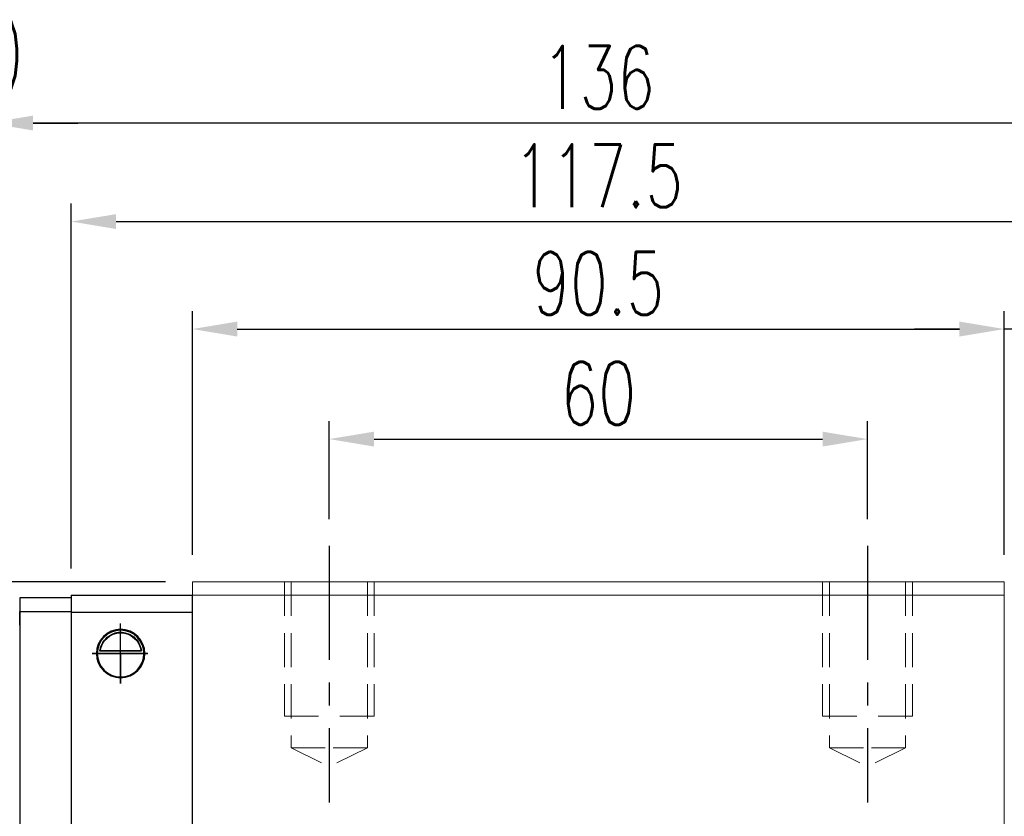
# Model space of a CAD drawing. Header units: millimetres. Extents: x 782 to 1252, y 608 to 775.
# Tile 50 of 51: x 1078 to 1188, y 672 to 761. Entities that reach past the tile are written whole.
import ezdxf

# ---------------------------------------------------------------- set-up
doc = ezdxf.new("R2010")
doc.units = ezdxf.units.MM
doc.header["$PDSIZE"] = -1
for name, pattern in [('CENTER', [10.16, 6.35, -1.27, 1.27, -1.27]), ('DASHED', [0.75, 0.5, -0.25]), ('HIDDEN', [1.905, 1.27, -0.635])]:
    doc.linetypes.add(name, pattern=pattern)
for name, color, linetype in [('2', 7, 'Continuous'), ('CL', 1, 'CENTER'), ('DIM', 4, 'Continuous'), ('HID', 2, 'DASHED'), ('OUT', 3, 'Continuous')]:
    doc.layers.add(name, color=color, linetype=linetype)
doc.styles.add('DIM-7', font='SIMPLEX.shx', dxfattribs={"width": 0.7, "bigfont": 'chineset.shx'})
doc.dimstyles.new('CNS', dxfattribs={"dimtxt": 3.5, "dimasz": 2.5, "dimexe": 1, "dimexo": 1.5, "dimgap": 0.09, "dimtad": 0, "dimdsep": 46, "dimtxsty": 'DIM-7', "dimcen": 0.09, "dimclrd": 1, "dimclre": 1, "dimclrt": 4, "dimadec": 0, "dimazin": 0, "dimtfac": 1, "dimtix": 1, "dimtmove": 2, "dimatfit": 3, "dimfxl": 1, "dimtvp": 0.971429, "dimtolj": 1, "dimarcsym": 0})

# ---------------------------------------------------------------- blocks, each defined once
blk = doc.blocks.new('*D22')
at = {"color": 7, "lineweight": -2}
for p, q in [((1112.88, 705.54), (1112.88, 716.46)), ((1172.88, 705.54), (1172.88, 716.46)), ((1117.88, 714.46), (1167.88, 714.46))]:
    blk.add_line(p, q, dxfattribs=at)
at = {"color": 7}
for points in [[(1117.88, 715.29), (1117.88, 713.63), (1112.88, 714.46)], [(1167.88, 715.29), (1167.88, 713.63), (1172.88, 714.46)]]:
    blk.add_solid(points, dxfattribs=at)
at = {"layer": 'DEFPOINTS', "color": 0}
for p in [(1172.88, 714.46), (1112.88, 702.54), (1172.88, 702.54)]:
    blk.add_point(p, dxfattribs=at)
at = {"color": 7, "insert": (1142.88, 719.56), "char_height": 7, "attachment_point": 5, "style": 'DIM-7'}
blk.add_mtext('\\A1;60', dxfattribs=at)
blk = doc.blocks.new('*D23')
at = {"color": 7, "lineweight": -2}
for p, q in [((1097.63, 701.54), (1097.63, 728.73)), ((1188.13, 701.54), (1188.13, 728.73)), ((1102.63, 726.73), (1183.13, 726.73))]:
    blk.add_line(p, q, dxfattribs=at)
at = {"color": 7}
for points in [[(1102.63, 727.57), (1102.63, 725.9), (1097.63, 726.73)], [(1183.13, 727.57), (1183.13, 725.9), (1188.13, 726.73)]]:
    blk.add_solid(points, dxfattribs=at)
at = {"layer": 'DEFPOINTS', "color": 0}
for p in [(1188.13, 726.73), (1097.63, 698.54), (1188.13, 698.54)]:
    blk.add_point(p, dxfattribs=at)
at = {"color": 7, "insert": (1142.88, 731.83), "char_height": 7, "attachment_point": 5, "style": 'DIM-7'}
blk.add_mtext('\\A1;90.5', dxfattribs=at)
blk = doc.blocks.new('*D24')
at = {"color": 7, "lineweight": -2}
for p, q in [((1074.88, 699.69), (1074.88, 751.71)), ((1210.88, 699.69), (1210.88, 751.71)), ((1205.88, 749.71), (1079.88, 749.71))]:
    blk.add_line(p, q, dxfattribs=at)
at = {"color": 7}
for points in [[(1079.88, 750.54), (1079.88, 748.88), (1074.88, 749.71)], [(1205.88, 750.54), (1205.88, 748.88), (1210.88, 749.71)]]:
    blk.add_solid(points, dxfattribs=at)
at = {"layer": 'DEFPOINTS', "color": 0}
for p in [(1074.88, 749.71), (1074.88, 696.69), (1210.88, 696.69)]:
    blk.add_point(p, dxfattribs=at)
at = {"color": 7, "insert": (1142.88, 754.81), "char_height": 7, "attachment_point": 5, "style": 'DIM-7'}
blk.add_mtext('\\A1;136', dxfattribs=at)
blk = doc.blocks.new('*D25')
at = {"color": 7, "lineweight": -2}
for p, q in [((1188.13, 701.54), (1188.13, 728.73)), ((1196.13, 696.14), (1196.13, 728.73)), ((1183.13, 726.73), (1178.13, 726.73)), ((1196.13, 726.73), (1188.13, 726.73)), ((1201.13, 726.73), (1206.13, 726.73))]:
    blk.add_line(p, q, dxfattribs=at)
at = {"color": 7}
for points in [[(1183.13, 727.57), (1183.13, 725.9), (1188.13, 726.73)], [(1201.13, 727.57), (1201.13, 725.9), (1196.13, 726.73)]]:
    blk.add_solid(points, dxfattribs=at)
at = {"layer": 'DEFPOINTS', "color": 0}
for p in [(1188.13, 726.73), (1188.13, 698.54), (1196.13, 693.14)]:
    blk.add_point(p, dxfattribs=at)
at = {"color": 7, "insert": (1192.13, 731.83), "char_height": 7, "attachment_point": 5, "style": 'DIM-7'}
blk.add_mtext('\\A1;8', dxfattribs=at)
blk = doc.blocks.new('*D26')
at = {"color": 7, "lineweight": -2}
for p, q in [((1229.77, 703.54), (1229.77, 708.54)), ((1191.13, 698.54), (1231.77, 698.54)), ((1229.77, 698.54), (1229.77, 690.54)), ((1202.13, 690.54), (1231.77, 690.54)), ((1229.77, 685.54), (1229.77, 680.54))]:
    blk.add_line(p, q, dxfattribs=at)
at = {"color": 7}
for points in [[(1228.93, 703.54), (1230.6, 703.54), (1229.77, 698.54)], [(1228.93, 685.54), (1230.6, 685.54), (1229.77, 690.54)]]:
    blk.add_solid(points, dxfattribs=at)
at = {"layer": 'DEFPOINTS', "color": 0}
for p in [(1188.13, 698.54), (1199.13, 690.54), (1229.77, 690.54)]:
    blk.add_point(p, dxfattribs=at)
at = {"color": 7, "insert": (1224.67, 694.54), "char_height": 7, "attachment_point": 5, "rotation": 90, "style": 'DIM-7'}
blk.add_mtext('\\A1;8', dxfattribs=at)
blk = doc.blocks.new('*D32')
at = {"layer": 'DEFPOINTS', "color": 0}
for p in [(1201.63, 738.72), (1084.13, 697.04), (1201.63, 697.04)]:
    blk.add_point(p, dxfattribs=at)
at = {"layer": 'DIM', "color": 7, "lineweight": -2}
for p, q in [((1084.13, 700.04), (1084.13, 740.72)), ((1201.63, 700.04), (1201.63, 740.72)), ((1089.13, 738.72), (1196.63, 738.72))]:
    blk.add_line(p, q, dxfattribs=at)
at = {"layer": 'DIM', "color": 7}
for points in [[(1089.13, 739.55), (1089.13, 737.89), (1084.13, 738.72)], [(1196.63, 739.55), (1196.63, 737.89), (1201.63, 738.72)]]:
    blk.add_solid(points, dxfattribs=at)
at = {"layer": 'DIM', "color": 7, "insert": (1142.88, 743.82), "char_height": 7, "attachment_point": 5, "style": 'DIM-7'}
blk.add_mtext('\\A1;117.5', dxfattribs=at)
blk = doc.blocks.new('*D33')
at = {"layer": 'DEFPOINTS', "color": 0}
for p in [(1051.12, 698.54), (1097.63, 698.54), (1062.38, 688.04)]:
    blk.add_point(p, dxfattribs=at)
at = {"layer": 'DIM', "color": 7, "lineweight": -2}
for p, q in [((1051.12, 703.54), (1051.12, 708.54)), ((1094.63, 698.54), (1049.12, 698.54)), ((1051.12, 688.04), (1051.12, 698.54)), ((1059.38, 688.04), (1049.12, 688.04)), ((1051.12, 683.04), (1051.12, 678.04))]:
    blk.add_line(p, q, dxfattribs=at)
at = {"layer": 'DIM', "color": 7}
for points in [[(1050.29, 703.54), (1051.95, 703.54), (1051.12, 698.54)], [(1050.29, 683.04), (1051.95, 683.04), (1051.12, 688.04)]]:
    blk.add_solid(points, dxfattribs=at)
at = {"layer": 'DIM', "color": 7, "insert": (1046.02, 693.29), "char_height": 7, "attachment_point": 5, "rotation": 90, "style": 'DIM-7'}
blk.add_mtext('\\A1;10.5', dxfattribs=at)
blk = doc.blocks.new('*D34')
at = {"color": 7, "lineweight": -2}
for p, q in [((1062.38, 691.04), (1062.38, 751.71)), ((1074.88, 699.69), (1074.88, 751.71)), ((1057.38, 749.71), (1052.38, 749.71)), ((1062.38, 749.71), (1074.88, 749.71)), ((1079.88, 749.71), (1084.88, 749.71))]:
    blk.add_line(p, q, dxfattribs=at)
at = {"color": 7}
for points in [[(1057.38, 750.54), (1057.38, 748.88), (1062.38, 749.71)], [(1079.88, 750.54), (1079.88, 748.88), (1074.88, 749.71)]]:
    blk.add_solid(points, dxfattribs=at)
at = {"layer": 'DEFPOINTS', "color": 0}
for p in [(1074.88, 749.71), (1074.88, 696.69), (1062.38, 688.04)]:
    blk.add_point(p, dxfattribs=at)
at = {"color": 7, "insert": (1068.63, 756.64), "char_height": 7, "attachment_point": 5, "style": 'DIM-7'}
blk.add_mtext('\\A1;(12.5)', dxfattribs=at)

msp = doc.modelspace()

# ---------------------------------------------------------------- linework, layer by layer
at = {"layer": '2', "color": 0, "linetype": 'Continuous'}
for p, q in [((1084.134, 697.043), (1084.134, 695.143)), ((1084.134, 697.043), (1097.633, 697.043)), ((1097.634, 647.843), (1097.634, 696.993)), ((1084.134, 696.743), (1078.384, 696.743)), ((1078.384, 696.743), (1078.384, 695.243)), ((1078.384, 696.693), (1078.384, 693.693)), ((1078.384, 693.693), (1078.384, 695.243)), ((1078.384, 695.243), (1084.134, 695.243)), ((1084.134, 695.143), (1097.633, 695.143)), ((1084.134, 695.143), (1084.134, 647.843)), ((1078.384, 693.693), (1078.384, 650.443)), ((1087.034, 690.543), (1092.234, 690.543)), ((1091.942, 690.818), (1087.325, 690.818)), ((1091.914, 690.843), (1087.353, 690.843))]:
    msp.add_line(p, q, dxfattribs=at)
for radius, start, end in [(2.7, 90, 270), (2.6, 90, 270), (2.7, 270, 90), (2.6, 270, 90)]:
    msp.add_arc((1089.634, 690.543), radius, start, end, dxfattribs=at)
at = {"layer": '2', "color": 0, "linetype": 'Continuous', "extrusion": (0, 0, -1)}
for start, end in [(7.49472, 90), (90, 172.50528)]:
    msp.add_arc((-1089.634, 690.543), 2.3, start, end, dxfattribs=at)
at = {"layer": '2', "color": 0, "linetype": 'Continuous'}
for points, knots in [([(1087.325, 690.818), (1087.351, 691.05), (1087.413, 691.278), (1087.585, 691.683), (1087.696, 691.867), (1088.013, 692.269), (1088.24, 692.463), (1088.66, 692.708), (1088.841, 692.787), (1089.155, 692.873), (1089.276, 692.898), (1089.479, 692.919), (1089.556, 692.923), (1089.634, 692.923)], [0, 0, 0, 0, 0.187135, 0.187135, 0.3722972, 0.3722972, 0.651232, 0.651232, 0.8354912, 0.8354912, 0.9393137, 0.9393137, 1, 1, 1, 1]), ([(1089.634, 692.923), (1089.76, 692.923), (1089.887, 692.912), (1090.182, 692.861), (1090.346, 692.811), (1090.785, 692.629), (1091.041, 692.456), (1091.432, 692.062), (1091.585, 691.856), (1091.796, 691.436), (1091.869, 691.228), (1091.925, 690.948), (1091.935, 690.883), (1091.942, 690.818)], [0, 0, 0, 0, 0.0998047, 0.0998047, 0.2515472, 0.2515472, 0.5439534, 0.5439534, 0.769985, 0.769985, 0.9482846, 0.9482846, 1, 1, 1, 1])]:
    msp.add_open_spline(points, degree=3, knots=knots, dxfattribs=at)
for points in [[(1087.353, 690.843), (1087.344, 690.835), (1087.334, 690.826), (1087.325, 690.818)], [(1091.942, 690.818), (1091.933, 690.826), (1091.923, 690.835), (1091.914, 690.843)]]:
    msp.add_open_spline(points, degree=3, dxfattribs=at)
at = {"layer": 'CL', "color": 0, "ltscale": 2}
for p, q in [((1112.884, 702.543), (1112.884, 673.918)), ((1172.884, 702.543), (1172.884, 673.918))]:
    msp.add_line(p, q, dxfattribs=at)
at = {"layer": 'DIM', "color": 0}
for p, q in [((1089.634, 687.189), (1089.634, 693.908)), ((1092.654, 690.543), (1086.464, 690.543)), ((1086.464, 690.543), (1089.634, 690.543)), ((1089.634, 690.543), (1092.654, 690.543)), ((1089.634, 690.543), (1089.634, 687.189))]:
    msp.add_line(p, q, dxfattribs=at)
at = {"layer": 'HID', "color": 0, "linetype": 'HIDDEN', "lineweight": 0, "ltscale": 3}
for p, q in [((1108.634, 680.043), (1112.884, 677.918)), ((1117.134, 680.043), (1112.884, 677.918)), ((1168.634, 680.043), (1172.884, 677.918)), ((1177.134, 680.043), (1172.884, 677.918))]:
    msp.add_line(p, q, dxfattribs=at)
for points in [[(1107.884, 698.543), (1107.884, 683.543), (1112.884, 683.543)], [(1108.634, 698.543), (1108.634, 680.043), (1112.884, 680.043)], [(1117.884, 698.543), (1117.884, 683.543), (1112.884, 683.543)], [(1117.134, 698.543), (1117.134, 680.043), (1112.884, 680.043)], [(1167.884, 698.543), (1167.884, 683.543), (1172.884, 683.543)], [(1168.634, 698.543), (1168.634, 680.043), (1172.884, 680.043)], [(1177.884, 698.543), (1177.884, 683.543), (1172.884, 683.543)], [(1177.134, 698.543), (1177.134, 680.043), (1172.884, 680.043)]]:
    msp.add_lwpolyline(points, dxfattribs=at)
at = {"layer": 'OUT', "color": 0, "linetype": 'Continuous', "lineweight": 15}
for p, q in [((1188.134, 698.543), (1097.634, 698.543)), ((1097.634, 697.043), (1097.634, 698.543)), ((1188.134, 697.043), (1188.134, 698.543)), ((1097.634, 650.693), (1097.634, 697.043)), ((1188.134, 697.043), (1097.634, 697.043)), ((1188.134, 650.693), (1188.134, 697.043))]:
    msp.add_line(p, q, dxfattribs=at)

# ---------------------------------------------------------------- dimensions: what is measured, and where the dimension line sits
at = {"color": 0}
dim = msp.add_linear_dim(base=(1074.884, 749.71), p1=(1062.384, 688.043), p2=(1074.884, 696.693), text='(<>)', dimstyle='CNS', override={"dimscale": 2, "dimgap": 0.8, "dimtad": 1, "dimclrd": 7, "dimclre": 7, "dimclrt": 7, "dimadec": 2, "dimazin": 2, "dimtmove": 1}, dxfattribs=at)
dim.commit()
dim.dimension.update_dxf_attribs({"geometry": '*D34', "text_midpoint": (1068.634, 756.643)})
for base, p1, p2, picture, middle in [((1074.884, 749.71), (1210.884, 696.693), (1074.884, 696.693), '*D24', (1142.884, 754.81)), ((1188.134, 726.733), (1097.634, 698.543), (1188.134, 698.543), '*D23', (1142.884, 731.833)), ((1188.134, 726.733), (1196.134, 693.143), (1188.134, 698.543), '*D25', (1192.134, 731.833)), ((1172.884, 714.461), (1112.884, 702.543), (1172.884, 702.543), '*D22', (1142.884, 719.561))]:
    dim = msp.add_linear_dim(base=base, p1=p1, p2=p2, dimstyle='CNS', override={"dimscale": 2, "dimgap": 0.8, "dimtad": 1, "dimclrd": 7, "dimclre": 7, "dimclrt": 7, "dimadec": 2, "dimazin": 2, "dimtmove": 1}, dxfattribs=at)
    dim.commit()
    dim.dimension.update_dxf_attribs({"geometry": picture, "text_midpoint": middle})
dim = msp.add_linear_dim(base=(1229.766, 690.543), p1=(1188.134, 698.543), p2=(1199.134, 690.543), angle=90, dimstyle='CNS', override={"dimscale": 2, "dimgap": 0.8, "dimtad": 1, "dimclrd": 7, "dimclre": 7, "dimclrt": 7, "dimadec": 2, "dimazin": 2, "dimtmove": 1}, dxfattribs=at)
dim.commit()
dim.dimension.update_dxf_attribs({"geometry": '*D26', "text_midpoint": (1224.666, 694.543)})
at = {"layer": 'DIM', "color": 0}
dim = msp.add_linear_dim(base=(1201.634, 738.72), p1=(1084.134, 697.043), p2=(1201.634, 697.043), dimstyle='CNS', override={"dimscale": 2, "dimgap": 0.8, "dimtad": 1, "dimclrd": 7, "dimclre": 7, "dimclrt": 7, "dimtmove": 1}, dxfattribs=at)
dim.commit()
dim.dimension.update_dxf_attribs({"geometry": '*D32', "text_midpoint": (1142.884, 743.82)})
dim = msp.add_linear_dim(base=(1051.12, 698.543), p1=(1062.384, 688.043), p2=(1097.634, 698.543), angle=90, dimstyle='CNS', override={"dimscale": 2, "dimgap": 0.8, "dimtad": 1, "dimclrd": 7, "dimclre": 7, "dimclrt": 7, "dimtmove": 1}, dxfattribs=at)
dim.commit()
dim.dimension.update_dxf_attribs({"geometry": '*D33', "text_midpoint": (1046.02, 693.293)})

doc.saveas('drawing.dxf')
